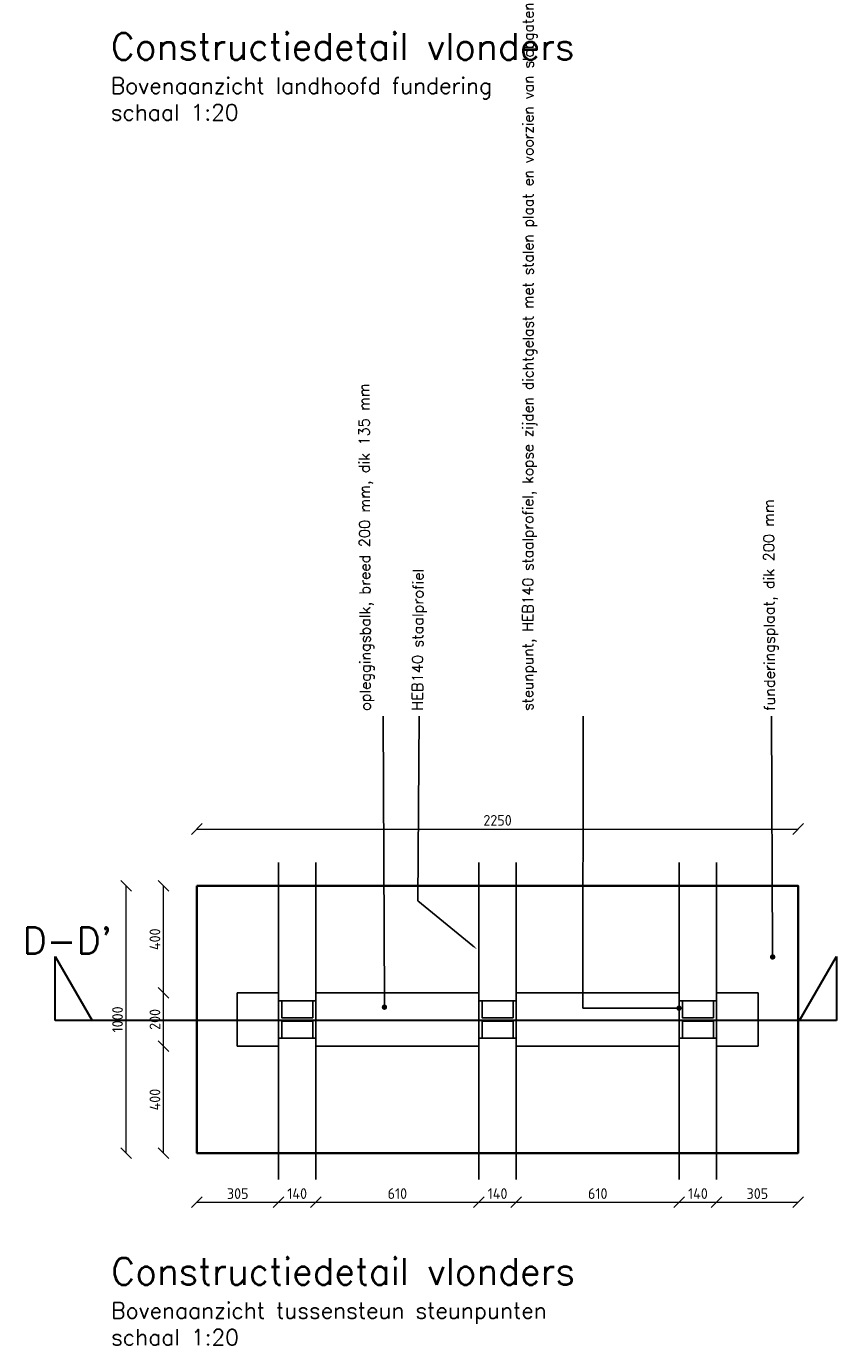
# Model space of a CAD drawing. Header units: metres. Extents: x -95462 to 707558, y 0 to 358316.
# Tile 20 of 50: x 176607 to 179639, y 221587 to 226523. Entities that reach past the tile are written whole.
import ezdxf
from ezdxf import colors
from ezdxf.entities.mleader import LeaderData, LeaderLine
from ezdxf.math import Vec2, Vec3

# ---------------------------------------------------------------- set-up
doc = ezdxf.new("R2010")
doc.units = ezdxf.units.M
doc.header["$LTSCALE"] = 20
doc.linetypes.add('HIDDEN', pattern=[9.525, 6.35, -3.175])
for name, color, linetype, lineweight in [('N-WE-BC-BETONVORM_OPLEGGING-G', 3, 'Continuous', 25), ('N-WE-BC-BETONVORM_VLOERPLAAT-G', 50, 'Continuous', 35), ('N-WE-SC-STAALVORM_HEA 140-G', 140, 'Continuous', 25), ('N-XX-AL-VERWIJZING-G', 4, 'HIDDEN', 30), ('X-XX-AL-AANPIJLING-M', 7, 'Continuous', 18), ('X-XX-AL-M', 7, 'Continuous', 18)]:
    doc.layers.add(name, color=color, linetype=linetype, lineweight=lineweight)
doc.layers.add('tt00_tekst', color=7, linetype='Continuous')
doc.styles.add('NLCS-ISO', font='NLCS-ISO.ttf')
doc.styles.add('ROMANS', font='romans.shx')
doc.dimstyles.new('NLCS RODOR-DIM-020mm$0', dxfattribs={"dimscale": 20, "dimtxt": 2, "dimasz": 2, "dimexe": 1.25, "dimexo": 0.625, "dimtad": 1, "dimdec": 0, "dimzin": 1, "dimdsep": 46, "dimtxsty": 'NLCS-ISO', "dimblk": 'OBLIQUE', "dimcen": 0, "dimse1": 1, "dimse2": 1, "dimclrd": 256, "dimclre": 1, "dimclrt": 256, "dimadec": 0, "dimazin": 0, "dimtfac": 1, "dimtdec": 0, "dimtmove": 0, "dimatfit": 0, "dimfxl": 1, "dimtolj": 1, "dimtzin": 0, "dimlwd": -1, "dimlwe": -1, "dimarcsym": 0})

# ---------------------------------------------------------------- blocks, each defined once
blk = doc.blocks.new('_Oblique')
at = {"color": 0, "linetype": 'ByBlock', "lineweight": -2}
blk.add_line((-0.5, -0.5), (0.5, 0.5), dxfattribs=at)
blk = doc.blocks.new('*D82')
at = {"layer": 'Defpoints', "color": 0, "transparency": 16777216}
for p in [(179495.2, 223520.2), (177245.2, 223307.7), (179495.2, 223307.7)]:
    blk.add_point(p, dxfattribs=at)
at = {"layer": 'X-XX-AL-M', "transparency": 16777216}
blk.add_line((177245.2, 223520.2), (179495.2, 223520.2), dxfattribs=at)
at = {"layer": 'X-XX-AL-M', "transparency": 16777216, "xscale": 40, "yscale": 40, "zscale": 40, "rotation": 180}
blk.add_blockref('_Oblique', (177245.2, 223520.2), dxfattribs=at)
at = {"layer": 'X-XX-AL-M', "transparency": 16777216, "xscale": 40, "yscale": 40, "zscale": 40}
blk.add_blockref('_Oblique', (179495.2, 223520.2), dxfattribs=at)
at = {"layer": 'X-XX-AL-M', "transparency": 16777216, "insert": (178370.2, 223552.7), "char_height": 40, "attachment_point": 5, "style": 'NLCS-ISO'}
blk.add_mtext('\\A1;2250', dxfattribs=at)
blk = doc.blocks.new('*D83')
at = {"layer": 'Defpoints', "color": 0, "transparency": 16777216}
for p in [(176980.3, 223307.7), (177245.2, 223307.7), (177245.2, 222307.7)]:
    blk.add_point(p, dxfattribs=at)
at = {"layer": 'X-XX-AL-M', "transparency": 16777216}
blk.add_line((176980.3, 222307.7), (176980.3, 223307.7), dxfattribs=at)
at = {"layer": 'X-XX-AL-M', "transparency": 16777216, "xscale": 40, "yscale": 40, "zscale": 40}
for p, rotation in [((176980.3, 223307.7), 90), ((176980.3, 222307.7), 270)]:
    blk.add_blockref('_Oblique', p, dxfattribs=dict(at, rotation=rotation))
at = {"layer": 'X-XX-AL-M', "transparency": 16777216, "insert": (176947.8, 222807.7), "char_height": 40, "attachment_point": 5, "rotation": 90, "style": 'NLCS-ISO'}
blk.add_mtext('\\A1;1000', dxfattribs=at)
blk = doc.blocks.new('*D84')
at = {"layer": 'Defpoints', "color": 0, "transparency": 16777216}
for p in [(177245.2, 222307.7), (177550.2, 222307.7), (177550.2, 222123.5)]:
    blk.add_point(p, dxfattribs=at)
at = {"layer": 'X-XX-AL-M', "transparency": 16777216}
blk.add_line((177245.2, 222123.5), (177550.2, 222123.5), dxfattribs=at)
at = {"layer": 'X-XX-AL-M', "transparency": 16777216, "xscale": 40, "yscale": 40, "zscale": 40, "rotation": 180}
blk.add_blockref('_Oblique', (177245.2, 222123.5), dxfattribs=at)
at = {"layer": 'X-XX-AL-M', "transparency": 16777216, "xscale": 40, "yscale": 40, "zscale": 40}
blk.add_blockref('_Oblique', (177550.2, 222123.5), dxfattribs=at)
at = {"layer": 'X-XX-AL-M', "transparency": 16777216, "insert": (177397.7, 222156), "char_height": 40, "attachment_point": 5, "style": 'NLCS-ISO'}
blk.add_mtext('\\A1;305', dxfattribs=at)
blk = doc.blocks.new('*D85')
at = {"layer": 'Defpoints', "color": 0, "transparency": 16777216}
for p in [(177550.2, 222307.7), (177690.2, 222307.7), (177690.2, 222123.5)]:
    blk.add_point(p, dxfattribs=at)
at = {"layer": 'X-XX-AL-M', "transparency": 16777216}
blk.add_line((177550.2, 222123.5), (177690.2, 222123.5), dxfattribs=at)
at = {"layer": 'X-XX-AL-M', "transparency": 16777216, "xscale": 40, "yscale": 40, "zscale": 40, "rotation": 180}
blk.add_blockref('_Oblique', (177550.2, 222123.5), dxfattribs=at)
at = {"layer": 'X-XX-AL-M', "transparency": 16777216, "xscale": 40, "yscale": 40, "zscale": 40}
blk.add_blockref('_Oblique', (177690.2, 222123.5), dxfattribs=at)
at = {"layer": 'X-XX-AL-M', "transparency": 16777216, "insert": (177620.2, 222156), "char_height": 40, "attachment_point": 5, "style": 'NLCS-ISO'}
blk.add_mtext('\\A1;140', dxfattribs=at)
blk = doc.blocks.new('*D86')
at = {"layer": 'Defpoints', "color": 0, "transparency": 16777216}
for p in [(178440.2, 222307.7), (179050.2, 222307.7), (179050.2, 222123.5)]:
    blk.add_point(p, dxfattribs=at)
at = {"layer": 'X-XX-AL-M', "transparency": 16777216}
blk.add_line((178440.2, 222123.5), (179050.2, 222123.5), dxfattribs=at)
at = {"layer": 'X-XX-AL-M', "transparency": 16777216, "xscale": 40, "yscale": 40, "zscale": 40, "rotation": 180}
blk.add_blockref('_Oblique', (178440.2, 222123.5), dxfattribs=at)
at = {"layer": 'X-XX-AL-M', "transparency": 16777216, "xscale": 40, "yscale": 40, "zscale": 40}
blk.add_blockref('_Oblique', (179050.2, 222123.5), dxfattribs=at)
at = {"layer": 'X-XX-AL-M', "transparency": 16777216, "insert": (178745.2, 222156), "char_height": 40, "attachment_point": 5, "style": 'NLCS-ISO'}
blk.add_mtext('\\A1;610', dxfattribs=at)
blk = doc.blocks.new('*D87')
at = {"layer": 'Defpoints', "color": 0, "transparency": 16777216}
for p in [(179050.2, 222307.7), (179190.2, 222307.7), (179190.2, 222123.5)]:
    blk.add_point(p, dxfattribs=at)
at = {"layer": 'X-XX-AL-M', "transparency": 16777216}
blk.add_line((179050.2, 222123.5), (179190.2, 222123.5), dxfattribs=at)
at = {"layer": 'X-XX-AL-M', "transparency": 16777216, "xscale": 40, "yscale": 40, "zscale": 40, "rotation": 180}
blk.add_blockref('_Oblique', (179050.2, 222123.5), dxfattribs=at)
at = {"layer": 'X-XX-AL-M', "transparency": 16777216, "xscale": 40, "yscale": 40, "zscale": 40}
blk.add_blockref('_Oblique', (179190.2, 222123.5), dxfattribs=at)
at = {"layer": 'X-XX-AL-M', "transparency": 16777216, "insert": (179120.2, 222156), "char_height": 40, "attachment_point": 5, "style": 'NLCS-ISO'}
blk.add_mtext('\\A1;140', dxfattribs=at)
blk = doc.blocks.new('*D88')
at = {"layer": 'Defpoints', "color": 0, "transparency": 16777216}
for p in [(179190.2, 222307.7), (179495.2, 222307.7), (179495.2, 222123.5)]:
    blk.add_point(p, dxfattribs=at)
at = {"layer": 'X-XX-AL-M', "transparency": 16777216}
blk.add_line((179190.2, 222123.5), (179495.2, 222123.5), dxfattribs=at)
at = {"layer": 'X-XX-AL-M', "transparency": 16777216, "xscale": 40, "yscale": 40, "zscale": 40, "rotation": 180}
blk.add_blockref('_Oblique', (179190.2, 222123.5), dxfattribs=at)
at = {"layer": 'X-XX-AL-M', "transparency": 16777216, "xscale": 40, "yscale": 40, "zscale": 40}
blk.add_blockref('_Oblique', (179495.2, 222123.5), dxfattribs=at)
at = {"layer": 'X-XX-AL-M', "transparency": 16777216, "insert": (179342.7, 222156), "char_height": 40, "attachment_point": 5, "style": 'NLCS-ISO'}
blk.add_mtext('\\A1;305', dxfattribs=at)
blk = doc.blocks.new('*D89')
at = {"layer": 'Defpoints', "color": 0, "transparency": 16777216}
for p in [(177120.3, 223307.7), (177515.2, 223307.7), (177515.2, 222907.7)]:
    blk.add_point(p, dxfattribs=at)
at = {"layer": 'X-XX-AL-M', "transparency": 16777216}
blk.add_line((177120.3, 222907.7), (177120.3, 223307.7), dxfattribs=at)
at = {"layer": 'X-XX-AL-M', "transparency": 16777216, "xscale": 40, "yscale": 40, "zscale": 40}
for p, rotation in [((177120.3, 223307.7), 90), ((177120.3, 222907.7), 270)]:
    blk.add_blockref('_Oblique', p, dxfattribs=dict(at, rotation=rotation))
at = {"layer": 'X-XX-AL-M', "transparency": 16777216, "insert": (177087.8, 223107.7), "char_height": 40, "attachment_point": 5, "rotation": 90, "style": 'NLCS-ISO'}
blk.add_mtext('\\A1;400', dxfattribs=at)
blk = doc.blocks.new('*D90')
at = {"layer": 'Defpoints', "color": 0, "transparency": 16777216}
for p in [(177120.3, 222907.7), (177515.2, 222907.7), (177515.2, 222707.7)]:
    blk.add_point(p, dxfattribs=at)
at = {"layer": 'X-XX-AL-M', "transparency": 16777216}
blk.add_line((177120.3, 222707.7), (177120.3, 222907.7), dxfattribs=at)
at = {"layer": 'X-XX-AL-M', "transparency": 16777216, "xscale": 40, "yscale": 40, "zscale": 40}
for p, rotation in [((177120.3, 222907.7), 90), ((177120.3, 222707.7), 270)]:
    blk.add_blockref('_Oblique', p, dxfattribs=dict(at, rotation=rotation))
at = {"layer": 'X-XX-AL-M', "transparency": 16777216, "insert": (177087.8, 222807.7), "char_height": 40, "attachment_point": 5, "rotation": 90, "style": 'NLCS-ISO'}
blk.add_mtext('\\A1;200', dxfattribs=at)
blk = doc.blocks.new('*D91')
at = {"layer": 'Defpoints', "color": 0, "transparency": 16777216}
for p in [(177120.3, 222707.7), (177515.2, 222707.7), (177515.2, 222307.7)]:
    blk.add_point(p, dxfattribs=at)
at = {"layer": 'X-XX-AL-M', "transparency": 16777216}
blk.add_line((177120.3, 222307.7), (177120.3, 222707.7), dxfattribs=at)
at = {"layer": 'X-XX-AL-M', "transparency": 16777216, "xscale": 40, "yscale": 40, "zscale": 40}
for p, rotation in [((177120.3, 222707.7), 90), ((177120.3, 222307.7), 270)]:
    blk.add_blockref('_Oblique', p, dxfattribs=dict(at, rotation=rotation))
at = {"layer": 'X-XX-AL-M', "transparency": 16777216, "insert": (177087.8, 222507.7), "char_height": 40, "attachment_point": 5, "rotation": 90, "style": 'NLCS-ISO'}
blk.add_mtext('\\A1;400', dxfattribs=at)
blk = doc.blocks.new('_Dot')
at = {"color": 0, "linetype": 'ByBlock', "lineweight": -2}
blk.add_line((-0.5, 0), (-1, 0), dxfattribs=at)
at = {"color": 0, "linetype": 'ByBlock', "const_width": 0.5}
blk.add_lwpolyline([(-0.25, 0, 1), (0.25, 0, 1)], format="xyb", close=True, dxfattribs=at)
blk = doc.blocks.new('*U191')
blk.add_lwpolyline([(13.93, 0), (14.623, 1.2), (14.623, 0), (0, 0), (0, 1.2), (0.693, 0), (0.693, 0)])
at = {"style": 'ROMANS'}
blk.add_attdef('NUMMER', (-2.236, 2.372), '', height=0.5, rotation=359.9829, dxfattribs=at)
blk = doc.blocks.new('*D440')
at = {"layer": 'Defpoints', "color": 0, "transparency": 16777216}
for p in [(177690.2, 222307.7), (178300.2, 222307.7), (178300.2, 222123.5)]:
    blk.add_point(p, dxfattribs=at)
at = {"layer": 'X-XX-AL-M', "transparency": 16777216}
blk.add_line((177690.2, 222123.5), (178300.2, 222123.5), dxfattribs=at)
at = {"layer": 'X-XX-AL-M', "transparency": 16777216, "xscale": 40, "yscale": 40, "zscale": 40, "rotation": 180}
blk.add_blockref('_Oblique', (177690.2, 222123.5), dxfattribs=at)
at = {"layer": 'X-XX-AL-M', "transparency": 16777216, "xscale": 40, "yscale": 40, "zscale": 40}
blk.add_blockref('_Oblique', (178300.2, 222123.5), dxfattribs=at)
at = {"layer": 'X-XX-AL-M', "transparency": 16777216, "insert": (177995.2, 222156), "char_height": 40, "attachment_point": 5, "style": 'NLCS-ISO'}
blk.add_mtext('\\A1;610', dxfattribs=at)
blk = doc.blocks.new('*D441')
at = {"layer": 'Defpoints', "color": 0, "transparency": 16777216}
for p in [(178300.2, 222307.7), (178440.2, 222307.7), (178440.2, 222123.5)]:
    blk.add_point(p, dxfattribs=at)
at = {"layer": 'X-XX-AL-M', "transparency": 16777216}
blk.add_line((178300.2, 222123.5), (178440.2, 222123.5), dxfattribs=at)
at = {"layer": 'X-XX-AL-M', "transparency": 16777216, "xscale": 40, "yscale": 40, "zscale": 40, "rotation": 180}
blk.add_blockref('_Oblique', (178300.2, 222123.5), dxfattribs=at)
at = {"layer": 'X-XX-AL-M', "transparency": 16777216, "xscale": 40, "yscale": 40, "zscale": 40}
blk.add_blockref('_Oblique', (178440.2, 222123.5), dxfattribs=at)
at = {"layer": 'X-XX-AL-M', "transparency": 16777216, "insert": (178370.2, 222156), "char_height": 40, "attachment_point": 5, "style": 'NLCS-ISO'}
blk.add_mtext('\\A1;140', dxfattribs=at)

msp = doc.modelspace()

# ---------------------------------------------------------------- linework, layer by layer
at = {"layer": 'N-WE-BC-BETONVORM_OPLEGGING-G'}
for p, q in [((177395.199, 222707.66), (177395.199, 222907.66)), ((179345.199, 222707.66), (179345.199, 222907.66))]:
    msp.add_line(p, q, dxfattribs=at)
at = {"layer": 'N-WE-BC-BETONVORM_OPLEGGING-G', "flags": 128}
for points in [[(177550.199, 222907.66), (177395.199, 222907.66)], [(178300.199, 222907.66), (177690.199, 222907.66)], [(179050.199, 222907.66), (178440.199, 222907.66)], [(179345.199, 222907.66), (179190.199, 222907.66)], [(177550.199, 222707.66), (177395.199, 222707.66)], [(178300.199, 222707.66), (177690.199, 222707.66)], [(179050.199, 222707.66), (178440.199, 222707.66)], [(179345.199, 222707.66), (179190.199, 222707.66)]]:
    msp.add_lwpolyline(points, dxfattribs=at)
at = {"layer": 'N-WE-BC-BETONVORM_VLOERPLAAT-G', "flags": 128}
msp.add_lwpolyline([(177245.199, 223307.66), (177245.199, 222307.66), (179495.199, 222307.66), (179495.199, 223307.66)], close=True, dxfattribs=at)
at = {"layer": 'N-WE-SC-STAALVORM_HEA 140-G'}
for p, q in [((177562.199, 222877.66), (177678.199, 222877.66)), ((178312.199, 222877.66), (178428.199, 222877.66)), ((179062.199, 222877.66), (179178.199, 222877.66)), ((177562.199, 222737.66), (177678.199, 222737.66)), ((178312.199, 222737.66), (178428.199, 222737.66)), ((179062.199, 222737.66), (179178.199, 222737.66))]:
    msp.add_line(p, q, dxfattribs=at)
at = {"layer": 'N-WE-SC-STAALVORM_HEA 140-G', "flags": 128}
for points in [[(177550.199, 222208.543), (177550.199, 223394.582)], [(177690.199, 223394.582), (177690.199, 222208.543)], [(178300.199, 223394.582), (178300.199, 222208.543)], [(178440.199, 222208.543), (178440.199, 223394.582)], [(179050.199, 223394.582), (179050.199, 222208.543)], [(179190.199, 222208.543), (179190.199, 223394.582)]]:
    msp.add_lwpolyline(points, dxfattribs=at)
for points in [[(177562.199, 222801.66), (177562.199, 222737.66), (177550.199, 222737.66), (177550.199, 222877.66), (177562.199, 222877.66), (177562.199, 222813.66), (177678.199, 222813.66), (177678.199, 222877.66), (177690.199, 222877.66), (177690.199, 222737.66), (177678.199, 222737.66), (177678.199, 222801.66)], [(178312.199, 222801.66), (178312.199, 222737.66), (178300.199, 222737.66), (178300.199, 222877.66), (178312.199, 222877.66), (178312.199, 222813.66), (178428.199, 222813.66), (178428.199, 222877.66), (178440.199, 222877.66), (178440.199, 222737.66), (178428.199, 222737.66), (178428.199, 222801.66)], [(179062.199, 222801.66), (179062.199, 222737.66), (179050.199, 222737.66), (179050.199, 222877.66), (179062.199, 222877.66), (179062.199, 222813.66), (179178.199, 222813.66), (179178.199, 222877.66), (179190.199, 222877.66), (179190.199, 222737.66), (179178.199, 222737.66), (179178.199, 222801.66)]]:
    msp.add_lwpolyline(points, close=True, dxfattribs=at)

# ---------------------------------------------------------------- block references
at = {"layer": 'N-XX-AL-VERWIJZING-G'}
ref = msp.add_blockref('*U191', (176714.786, 222803.068), dxfattribs=dict(at, xscale=200, yscale=200, zscale=200))
ref.add_attrib('NUMMER', "D-D'", (176592.865, 223053.118), dxfattribs={"height": 100, "rotation": 359.982902, "style": 'ROMANS'})

# ---------------------------------------------------------------- texts
at = {"layer": 'tt00_tekst', "char_height": 100, "width": 2275.56527, "attachment_point": 1, "style": 'ROMANS'}
for s, insert in [('{\\C4;Constructiedetail vlonders\\P\\H0.6x;\\C3;Bovenaanzicht landhoofd fundering\\Pschaal 1:20}', (176922.662, 226498.336)), ('{\\C4;Constructiedetail vlonders\\P\\H0.6x;\\C3;Bovenaanzicht tussensteun steunpunten\\Pschaal 1:20}', (176924.073, 221914.893))]:
    msp.add_mtext(s, dxfattribs=dict(at, insert=insert))

# ---------------------------------------------------------------- dimensions: what is measured, and where the dimension line sits
at = {"layer": 'X-XX-AL-M'}
for p1, p2, distance, picture, middle in [((177245.199, 223307.66), (179495.199, 223307.66), 212.499, '*D82', (178370.199, 223552.659)), ((177245.199, 222307.66), (177245.199, 223307.66), 264.868, '*D83', (176947.831, 222807.66)), ((177515.199, 222907.66), (177515.199, 223307.66), 394.938, '*D89', (177087.761, 223107.66)), ((177515.199, 222707.66), (177515.199, 222907.66), 394.938, '*D90', (177087.761, 222807.66)), ((177515.199, 222307.66), (177515.199, 222707.66), 394.938, '*D91', (177087.761, 222507.66)), ((177245.199, 222307.66), (177550.199, 222307.66), -184.116, '*D84', (177397.699, 222156.044)), ((177550.199, 222307.66), (177690.199, 222307.66), -184.116, '*D85', (177620.199, 222156.044)), ((179190.199, 222307.66), (179495.199, 222307.66), -184.116, '*D88', (179342.699, 222156.044))]:
    dim = msp.add_aligned_dim(p1=p1, p2=p2, distance=distance, dimstyle='NLCS RODOR-DIM-020mm$0', dxfattribs=at)
    dim.commit()
    dim.dimension.update_dxf_attribs({"geometry": picture, "text_midpoint": middle})
for base, p1, p2, angle, picture, middle in [((178300.199, 222123.544), (177690.199, 222307.66), (178300.199, 222307.66), 360, '*D440', (177995.199, 222123.544)), ((178440.199, 222123.544), (178300.199, 222307.66), (178440.199, 222307.66), 0, '*D441', (178370.199, 222123.544)), ((179050.199, 222123.544), (178440.199, 222307.66), (179050.199, 222307.66), 360, '*D86', (178745.199, 222123.544)), ((179190.199, 222123.544), (179050.199, 222307.66), (179190.199, 222307.66), 0, '*D87', (179120.199, 222123.544))]:
    dim = msp.add_linear_dim(base=base, p1=p1, p2=p2, angle=angle, dimstyle='NLCS RODOR-DIM-020mm$0', dxfattribs=at)
    dim.commit()
    dim.dimension.update_dxf_attribs({"geometry": picture, "text_midpoint": middle, "dimtype": 161})

# ---------------------------------------------------------------- leaders
at = {"layer": 'X-XX-AL-AANPIJLING-M'}
ml = msp.add_multileader_mtext('Standard', dxfattribs=at)
ml.set_content('funderingsplaat, dik 200 mm', color=2, style='ROMANS')
ml.set_leader_properties(color=1)
ml.set_arrow_properties(name='DOT')
ml.build(insert=Vec2(0, 0))
ml.multileader.update_dxf_attribs({"has_dogleg": 0, "text_left_attachment_type": 3, "text_right_attachment_type": 3, "dogleg_length": 0.36, "arrow_head_size": 20, "scale": 20})
ctx = ml.context
ctx.base_point, ctx.scale, ctx.char_height, ctx.arrow_head_size, ctx.landing_gap_size, ctx.plane_origin, ctx.plane_x_axis, ctx.plane_y_axis = Vec3(179395.214, 223942.541), 20, 40, 20, 20, Vec3(179399.863, 223361.615), Vec3(0, 1), Vec3(-1, 0)
ctx.left_attachment, ctx.right_attachment = 3, 3
notes = []
notes.append((ctx, [(0, (1, 1, 0), (179395.214, 223935.341), (0, 1), 7.2, [(0, [(179399.863, 223041.405)], 0, [])])]))
ctx.mtext.insert, ctx.mtext.text_direction, ctx.mtext.rotation, ctx.mtext.width, ctx.mtext.flow_direction = Vec3(179368.445, 223962.403), Vec3(-0.00515855, 0.99998669), 1.5759549, 1930.25902, 5
ml = msp.add_multileader_mtext('Standard', dxfattribs=at)
ml.set_content('opleggingsbalk, breed 200 mm, dik 135 mm', color=2, style='ROMANS')
ml.set_leader_properties(color=1)
ml.set_arrow_properties(name='DOT')
ml.build(insert=Vec2(0, 0))
ml.multileader.update_dxf_attribs({"has_dogleg": 0, "text_left_attachment_type": 3, "text_right_attachment_type": 3, "dogleg_length": 0.36, "arrow_head_size": 20, "scale": 20})
ctx = ml.context
ctx.base_point, ctx.scale, ctx.char_height, ctx.arrow_head_size, ctx.landing_gap_size, ctx.plane_origin, ctx.plane_x_axis, ctx.plane_y_axis = Vec3(177942.142, 223942.541), 20, 40, 20, 20, Vec3(177946.791, 223361.615), Vec3(0, 1), Vec3(-1, 0)
ctx.left_attachment, ctx.right_attachment = 3, 3
notes.append((ctx, [(0, (1, 1, 0), (177942.142, 223935.341), (0, 1), 7.2, [(0, [(177946.791, 222853.502)], 0, [])])]))
ctx.mtext.insert, ctx.mtext.text_direction, ctx.mtext.rotation, ctx.mtext.width, ctx.mtext.flow_direction = Vec3(177855.391, 223962.171), Vec3(-0.00426851, 0.99999089), 1.57506485, 1079.63742, 5
ml = msp.add_multileader_mtext('Standard', dxfattribs=at)
ml.set_content('steunpunt, HEB140 staalprofiel, kopse zijden dichtgelast met stalen plaat en voorzien van slobgaten', color=2, style='ROMANS')
ml.set_leader_properties(color=1)
ml.set_arrow_properties(name='DOT')
ml.build(insert=Vec2(0, 0))
ml.multileader.update_dxf_attribs({"has_dogleg": 0, "text_left_attachment_type": 3, "text_right_attachment_type": 3, "dogleg_length": 0.36, "arrow_head_size": 20, "scale": 20})
ctx = ml.context
ctx.base_point, ctx.scale, ctx.char_height, ctx.arrow_head_size, ctx.landing_gap_size, ctx.plane_origin = Vec3(178690.122, 223942.541), 20, 40, 20, 20, Vec3(178660.693, 223480.415)
ctx.left_attachment, ctx.right_attachment = 3, 3
notes.append((ctx, [(0, (1, 1, 0), (178682.922, 223942.541), (1, 0), 7.2, [(0, [(179049.359, 222849.728), (178689.505, 222849.728)], 0, [])])]))
ctx.mtext.insert, ctx.mtext.text_direction, ctx.mtext.rotation, ctx.mtext.width, ctx.mtext.flow_direction = Vec3(178463.467, 223962.669), Vec3(0.00056523, 0.99999984), 1.57023109, 1061.46392, 5
ml = msp.add_multileader_mtext('Standard', dxfattribs=at)
ml.set_content('HEB140 staalprofiel', color=2, style='ROMANS')
ml.set_leader_properties(color=1)
ml.build(insert=Vec2(0, 0))
ml.multileader.update_dxf_attribs({"has_dogleg": 0, "text_left_attachment_type": 3, "text_right_attachment_type": 3, "dogleg_length": 0.36, "arrow_head_size": 20, "scale": 20})
ctx = ml.context
ctx.base_point, ctx.scale, ctx.char_height, ctx.arrow_head_size, ctx.landing_gap_size, ctx.plane_origin = Vec3(178076.479, 223942.541), 20, 40, 20, 20, Vec3(178101.19, 223066.748)
ctx.left_attachment, ctx.right_attachment = 3, 3
notes.append((ctx, [(0, (1, 1, 0), (178069.279, 223942.541), (1, 0), 7.2, [(0, [(178293.4, 223070.178), (178072.379, 223251.787)], 0, [])])]))
ctx.mtext.insert, ctx.mtext.text_direction, ctx.mtext.rotation, ctx.mtext.flow_direction = Vec3(178049.932, 223962.699), Vec3(0.00593547, 0.99998238), 1.56486082, 5
for ctx, leaders in notes:
    for number, flags, end, landing, length, lines in leaders:
        leader = LeaderData()
        leader.index, (leader.has_last_leader_line, leader.has_dogleg_vector, leader.attachment_direction) = number, flags
        leader.last_leader_point, leader.dogleg_vector, leader.dogleg_length = Vec3(end), Vec3(landing), length
        for number, points, colour, breaks in lines:
            line = LeaderLine()
            line.index, line.vertices, line.color, line.breaks = number, Vec3.list(points), colors.encode_raw_color(colour), breaks
            leader.lines.append(line)
        ctx.leaders.append(leader)

doc.saveas('drawing.dxf')
